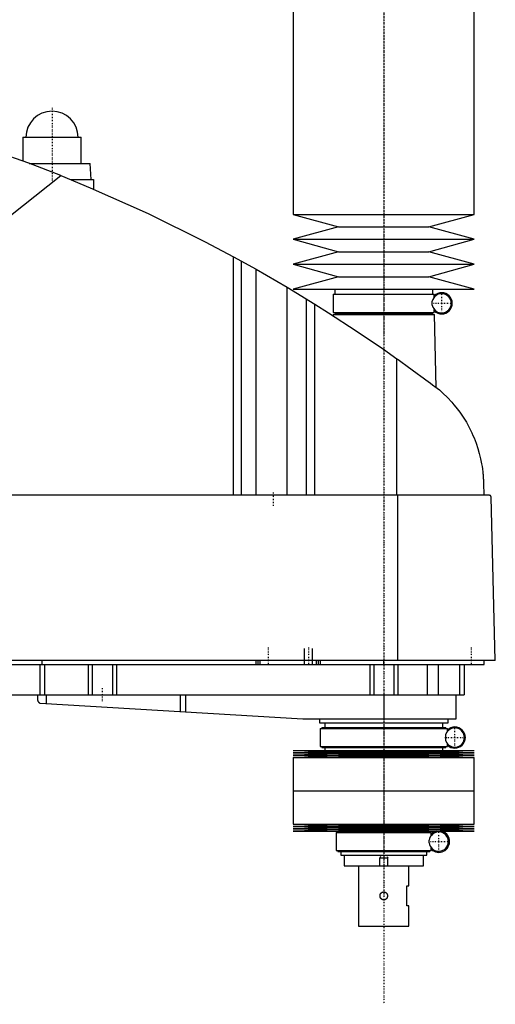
# Model space of a CAD drawing. Extents: x -186 to 906, y -136 to 719.
# Tile 3 of 4: x 669 to 906, y -136 to 353. Entities that reach past the tile are written whole.
import ezdxf

# ---------------------------------------------------------------- set-up
doc = ezdxf.new("R2010")
doc.units = 0
doc.linetypes.add('CENTER', pattern=[1.5, 0.45, -0.5, 0.05, -0.5])
for name, color, linetype in [('AM_0', 7, 'CONTINUOUS'), ('AM_10', 7, 'CONTINUOUS'), ('AM_7', 7, 'CENTER')]:
    doc.layers.add(name, color=color, linetype=linetype)

msp = doc.modelspace()

# ---------------------------------------------------------------- linework, layer by layer
at = {"layer": 'AM_0', "color": 7, "linetype": 'CONTINUOUS'}
for p, q in [((805, 435.75), (805, 256.2)), ((895, 256.2), (895, 435.75)), ((670.5, 294.5), (670.5, 282.67)), ((670.5, 294.5), (699.5, 294.5)), ((699.5, 281.5), (699.5, 294.5)), ((673.65, 281.5), (704, 281.5)), ((704.5, 273.5), (704, 281.5)), ((545.22, 161.75), (689.33, 275.44)), ((694.16, 273.5), (705.65, 273.5)), ((705.65, 273.5), (705.65, 268.73)), ((805, 256.2), (827.5, 250)), ((805, 256.2), (895, 256.2)), ((872.5, 250), (895, 256.2)), ((827.5, 250), (805, 243.8)), ((827.5, 250), (872.5, 250)), ((895, 243.8), (872.5, 250)), ((805, 243.8), (827.5, 237.6)), ((805, 243.8), (895, 243.8)), ((872.5, 237.6), (895, 243.8)), ((775.22, 116.6), (775.22, 235.17)), ((775.22, 235.17), (786.56, 228.89)), ((827.5, 237.6), (805, 231.4)), ((827.5, 237.6), (872.5, 237.6)), ((895, 231.4), (872.5, 237.6)), ((779.22, 116.6), (779.22, 232.98)), ((805, 231.4), (827.5, 225.2)), ((805, 231.4), (895, 231.4)), ((872.5, 225.2), (895, 231.4)), ((786.56, 116.6), (786.56, 228.89)), ((786.56, 228.89), (801.96, 219.97)), ((827.5, 225.2), (805, 219)), ((827.5, 225.2), (872.5, 225.2)), ((895, 219), (872.5, 225.2)), ((801.96, 116.6), (801.96, 219.97)), ((801.96, 219.97), (815.65, 211.64)), ((805, 219), (895, 219)), ((824.85, 216.5), (824.85, 207.5)), ((824.85, 216.5), (875.15, 216.5)), ((825.65, 219), (825.65, 216.5)), ((874.35, 216.5), (874.35, 219)), ((875.15, 215.06), (875.15, 216.5)), ((811.52, 116.6), (811.52, 214.2)), ((815.65, 116.6), (815.65, 211.64)), ((874.16, 211), (874.16, 213)), ((824.83, 206.5), (824.81, 205.86)), ((824.83, 206.5), (875.17, 206.5)), ((824.85, 207.5), (875.15, 207.5)), ((825.65, 207.5), (825.65, 207)), ((825.65, 207), (874.35, 207)), ((825.83, 207), (825.83, 206.5)), ((874.17, 206.5), (874.17, 207)), ((874.35, 207), (874.35, 207.5)), ((875.15, 207.5), (875.15, 208.94)), ((876.04, 170.15), (875.17, 206.5)), ((856.53, 116.6), (856.53, 184.45)), ((899.63, 122.62), (899.77, 116.6)), ((902.45, 116.6), (332.05, 116.6)), ((857.01, 34.5), (857.01, 116.6)), ((905.5, 34.5), (903.45, 115.63)), ((905.5, 34.5), (328.96, 34.5)), ((680, 32.5), (680, 34.5)), ((786.5, 32.5), (786.5, 34.5)), ((787.5, 32.5), (787.5, 34.5)), ((788.5, 32.5), (788.5, 34.5)), ((816.5, 32.5), (816.5, 34.5)), ((817.5, 32.5), (817.5, 34.5)), ((818.5, 32.5), (818.5, 34.5)), ((850, 32.5), (850, 34.5)), ((900, 32.5), (900, 34.5)), ((360, 32.5), (900, 32.5)), ((678.85, 32.5), (678.85, 17.5)), ((681.18, 32.5), (681.18, 17.5)), ((703, 32.5), (703, 17.5)), ((705, 32.5), (705, 17.5)), ((715, 32.5), (715, 17.5)), ((717, 32.5), (717, 17.5)), ((843, 32.5), (843, 17.5)), ((845, 32.5), (845, 17.5)), ((855, 32.5), (855, 17.5)), ((857, 32.5), (857, 17.5)), ((871.56, 32.5), (871.56, 17.5)), ((877.09, 32.5), (877.09, 17.5)), ((887.69, 32.5), (887.69, 17.5)), ((890, 32.5), (890, 17.5)), ((582, 17.5), (890, 17.5)), ((677.8, 17.5), (677.8, 14.74)), ((682.14, 17.5), (682.14, 13.1)), ((748.68, 17.5), (748.68, 9.14)), ((751.33, 17.5), (751.33, 8.99)), ((850, 17.5), (850, 5.5)), ((886, 5.5), (886, 17.5)), ((679.14, 13.27), (809.7, 5.52)), ((810.3, 5.5), (886, 5.5)), ((818, 5.5), (818, 3.5)), ((882, 3.5), (882, 5.5)), ((818, 3.5), (882, 3.5)), ((818.35, 0.7), (818.35, -8.3)), ((818.35, 0.7), (881.65, 0.7)), ((819.15, 1.2), (819.15, 0.7)), ((819.15, 1.2), (880.85, 1.2)), ((820.65, 3.5), (820.65, 1.2)), ((879.35, 1.2), (879.35, 3.5)), ((880.85, 0.7), (880.85, 1.2)), ((881.65, -0.74), (881.65, 0.7)), ((880.87, -5.51), (880.87, -2.09)), ((818.35, -8.3), (881.65, -8.3)), ((819.15, -8.3), (819.15, -8.8)), ((819.15, -8.8), (880.85, -8.8)), ((820.65, -8.8), (820.65, -10.25)), ((879.35, -10.25), (879.35, -8.8)), ((880.85, -8.8), (880.85, -8.3)), ((881.65, -8.3), (881.65, -6.86)), ((805, -10.25), (827.5, -10.82)), ((805, -10.25), (895, -10.25)), ((827.5, -10.82), (805, -11.39)), ((805, -11.39), (827.5, -11.96)), ((805, -11.39), (895, -11.39)), ((827.5, -11.96), (805, -12.53)), ((805, -12.53), (827.5, -13.1)), ((805, -12.53), (895, -12.53)), ((827.5, -13.1), (805, -13.67)), ((805, -13.67), (805, -30.25)), ((805, -13.67), (895, -13.67)), ((827.5, -10.82), (872.5, -10.82)), ((827.5, -11.96), (872.5, -11.96)), ((827.5, -13.1), (872.5, -13.1)), ((872.5, -10.82), (895, -10.25)), ((895, -11.39), (872.5, -10.82)), ((872.5, -11.96), (895, -11.39)), ((895, -12.53), (872.5, -11.96)), ((872.5, -13.1), (895, -12.53)), ((895, -13.67), (872.5, -13.1)), ((895, -30.25), (895, -13.67)), ((805, -30.25), (895, -30.25)), ((805, -30.25), (805, -46.83)), ((805, -30.25), (895, -30.25)), ((895, -46.83), (895, -30.25)), ((805, -46.83), (827.5, -47.4)), ((805, -46.83), (895, -46.83)), ((827.5, -47.4), (805, -47.97)), ((805, -47.97), (827.5, -48.54)), ((805, -47.97), (895, -47.97)), ((827.5, -48.54), (805, -49.11)), ((827.5, -47.4), (872.5, -47.4)), ((827.5, -48.54), (872.5, -48.54)), ((872.5, -47.4), (895, -46.83)), ((895, -47.97), (872.5, -47.4)), ((872.5, -48.54), (895, -47.97)), ((895, -49.11), (872.5, -48.54)), ((805, -49.11), (827.5, -49.68)), ((805, -49.11), (895, -49.11)), ((827.5, -49.68), (805, -50.25)), ((805, -50.25), (895, -50.25)), ((826.35, -51), (826.35, -60)), ((826.35, -51), (873.65, -51)), ((827.15, -50.5), (827.15, -51)), ((827.15, -50.5), (872.85, -50.5)), ((827.5, -49.68), (872.5, -49.68)), ((828.65, -50.25), (828.65, -50.5)), ((871.35, -50.5), (871.35, -50.25)), ((872.5, -49.68), (895, -49.11)), ((895, -50.25), (872.5, -49.68)), ((872.85, -51), (872.85, -50.5)), ((873.65, -52.44), (873.65, -51)), ((872.59, -56.12), (872.59, -54.88)), ((873.65, -60), (873.65, -58.56)), ((826.35, -60), (873.65, -60)), ((827.15, -60), (827.15, -60.5)), ((827.15, -60.5), (872.85, -60.5)), ((828.65, -60.5), (828.65, -62.2)), ((828.65, -62.2), (871.35, -62.2)), ((830.25, -62.2), (830.25, -67.5)), ((869.75, -67.5), (869.75, -62.2)), ((871.35, -62.2), (871.35, -60.5)), ((872.85, -60.5), (872.85, -60)), ((830.25, -67.5), (869.75, -67.5)), ((837.5, -67.5), (837.5, -97.5)), ((862.5, -77.5), (862.5, -67.5)), ((861.5, -77.5), (862.5, -77.5)), ((861.5, -87.5), (861.5, -77.5)), ((862.5, -87.5), (861.5, -87.5)), ((862.5, -97.5), (862.5, -87.5)), ((837.5, -97.5), (862.5, -97.5))]:
    msp.add_line(p, q, dxfattribs=at)
for points in [[(689.33, 275.44, 0), (673.4, 281.59, 0), (641.19, 292.86, 0), (608.52, 302.74, 0), (592.03, 307.16, 0)], [(689.33, 275.44, 0), (703.96, 269.45, 0), (732.87, 256.58, 0), (761.24, 242.59, 0), (775.22, 235.17, 0)], [(815.65, 211.64, 0), (822.58, 207.29, 0), (836.3, 198.36, 0), (849.84, 189.16, 0), (856.53, 184.45, 0)], [(856.53, 184.45, 0), (857.18, 184, 0), (858.46, 183.08, 0), (859.75, 182.16, 0), (860.38, 181.7, 0), (861.02, 181.24, 0), (862.29, 180.33, 0), (863.54, 179.42, 0), (864.79, 178.51, 0), (866.03, 177.6, 0), (867.25, 176.7, 0), (867.86, 176.26, 0), (868.47, 175.81, 0), (869.67, 174.92, 0), (870.86, 174.04, 0), (872.03, 173.16, 0), (873.19, 172.3, 0), (874.33, 171.44, 0), (874.89, 171.01, 0), (875.45, 170.59, 0), (876.56, 169.75, 0), (877.65, 168.93, 0), (878.19, 168.52, 0)], [(878.19, 168.52, 0), (879.41, 167.42, 0), (881.74, 165.15, 0), (883.91, 162.81, 0), (884.94, 161.61, 0), (885.93, 160.4, 0), (887.8, 157.92, 0), (889.52, 155.41, 0), (891.09, 152.85, 0), (892.52, 150.27, 0), (893.8, 147.67, 0), (894.38, 146.37, 0), (894.93, 145.07, 0), (895.93, 142.48, 0), (896.8, 139.89, 0), (897.54, 137.32, 0), (898.16, 134.76, 0), (898.67, 132.21, 0), (898.88, 130.94, 0), (899.07, 129.67, 0), (899.26, 128.15, 0), (899.31, 127.72, 0), (899.35, 127.27, 0), (899.37, 127.05, 0), (899.39, 126.83, 0), (899.43, 126.37, 0), (899.47, 125.91, 0), (899.5, 125.44, 0), (899.53, 124.96, 0), (899.56, 124.47, 0), (899.58, 124.22, 0), (899.59, 123.97, 0), (899.61, 123.44, 0), (899.63, 122.9, 0), (899.63, 122.62, 0)], [(903.45, 115.63, 0), (903.45, 115.63, 0), (903.45, 115.63, 0), (903.45, 115.64, 0), (903.45, 115.64, 0), (903.45, 115.64, 0), (903.45, 115.65, 0), (903.45, 115.65, 0), (903.45, 115.66, 0), (903.45, 115.67, 0), (903.45, 115.67, 0), (903.45, 115.67, 0), (903.45, 115.68, 0), (903.45, 115.68, 0), (903.45, 115.69, 0), (903.45, 115.69, 0), (903.45, 115.7, 0), (903.44, 115.7, 0), (903.44, 115.71, 0), (903.44, 115.71, 0), (903.44, 115.71, 0), (903.44, 115.72, 0), (903.44, 115.72, 0), (903.44, 115.72, 0), (903.44, 115.73, 0), (903.44, 115.73, 0), (903.44, 115.74, 0), (903.44, 115.74, 0), (903.44, 115.74, 0), (903.44, 115.75, 0), (903.44, 115.75, 0), (903.44, 115.76, 0), (903.44, 115.76, 0), (903.44, 115.77, 0), (903.44, 115.77, 0), (903.43, 115.77, 0), (903.43, 115.78, 0), (903.43, 115.79, 0), (903.43, 115.82, 0), (903.42, 115.84, 0), (903.41, 115.87, 0), (903.41, 115.88, 0), (903.41, 115.89, 0), (903.4, 115.91, 0), (903.39, 115.93, 0), (903.39, 115.95, 0), (903.38, 115.97, 0), (903.37, 115.99, 0), (903.37, 116, 0), (903.36, 116.01, 0), (903.35, 116.03, 0), (903.35, 116.04, 0), (903.34, 116.05, 0), (903.34, 116.06, 0), (903.33, 116.08, 0), (903.32, 116.09, 0), (903.32, 116.1, 0), (903.31, 116.11, 0), (903.3, 116.12, 0), (903.3, 116.13, 0), (903.27, 116.18, 0), (903.21, 116.24, 0), (903.16, 116.3, 0), (903.1, 116.36, 0), (903.05, 116.4, 0), (903.02, 116.42, 0), (902.99, 116.44, 0), (902.93, 116.48, 0), (902.86, 116.51, 0), (902.8, 116.54, 0), (902.74, 116.56, 0), (902.67, 116.57, 0), (902.64, 116.58, 0), (902.61, 116.59, 0), (902.54, 116.6, 0), (902.48, 116.6, 0), (902.45, 116.6, 0)], [(677.8, 14.74, 0), (677.8, 14.74, 0), (677.8, 14.73, 0), (677.8, 14.73, 0), (677.8, 14.73, 0), (677.8, 14.73, 0), (677.8, 14.72, 0), (677.8, 14.72, 0), (677.81, 14.71, 0), (677.81, 14.7, 0), (677.81, 14.69, 0), (677.81, 14.69, 0), (677.81, 14.68, 0), (677.82, 14.67, 0), (677.82, 14.66, 0), (677.82, 14.65, 0), (677.83, 14.64, 0), (677.83, 14.62, 0), (677.83, 14.62, 0), (677.83, 14.61, 0), (677.84, 14.6, 0), (677.84, 14.58, 0), (677.84, 14.58, 0), (677.86, 14.53, 0), (677.89, 14.44, 0), (677.93, 14.34, 0), (677.98, 14.24, 0), (678.04, 14.14, 0), (678.11, 14.04, 0), (678.14, 13.99, 0), (678.18, 13.94, 0), (678.26, 13.84, 0), (678.35, 13.75, 0), (678.45, 13.66, 0), (678.56, 13.57, 0), (678.67, 13.49, 0), (678.73, 13.46, 0), (678.8, 13.42, 0), (678.93, 13.36, 0), (679.07, 13.3, 0), (679.14, 13.27, 0)], [(850, -84.5, 0), (849.97, -84.5, 0), (849.92, -84.5, 0), (849.86, -84.49, 0), (849.84, -84.49, 0), (849.81, -84.49, 0), (849.75, -84.48, 0), (849.7, -84.47, 0), (849.64, -84.46, 0), (849.59, -84.45, 0), (849.53, -84.44, 0), (849.51, -84.43, 0), (849.48, -84.42, 0), (849.43, -84.4, 0), (849.37, -84.38, 0), (849.32, -84.36, 0), (849.27, -84.34, 0), (849.22, -84.31, 0), (849.19, -84.3, 0), (849.17, -84.29, 0), (849.12, -84.26, 0), (849.07, -84.23, 0), (849.04, -84.22, 0), (849.02, -84.2, 0), (848.97, -84.17, 0), (848.93, -84.13, 0), (848.91, -84.12, 0), (848.88, -84.1, 0), (848.84, -84.06, 0), (848.8, -84.03, 0), (848.76, -83.99, 0), (848.72, -83.95, 0), (848.68, -83.91, 0), (848.66, -83.89, 0), (848.65, -83.87, 0), (848.61, -83.83, 0), (848.58, -83.79, 0), (848.54, -83.74, 0), (848.51, -83.7, 0), (848.48, -83.65, 0), (848.46, -83.63, 0), (848.45, -83.6, 0), (848.42, -83.56, 0), (848.39, -83.51, 0), (848.37, -83.46, 0), (848.34, -83.4, 0), (848.32, -83.35, 0), (848.31, -83.33, 0), (848.29, -83.3, 0), (848.27, -83.25, 0), (848.25, -83.19, 0), (848.24, -83.14, 0), (848.22, -83.08, 0), (848.21, -83.03, 0), (848.2, -83, 0), (848.19, -82.97, 0), (848.18, -82.92, 0), (848.17, -82.86, 0), (848.16, -82.8, 0), (848.15, -82.75, 0), (848.15, -82.69, 0), (848.15, -82.66, 0), (848.14, -82.64, 0), (848.14, -82.58, 0), (848.14, -82.53, 0), (848.14, -82.5, 0), (848.14, -82.47, 0), (848.14, -82.42, 0), (848.14, -82.36, 0), (848.15, -82.34, 0), (848.15, -82.31, 0), (848.15, -82.25, 0), (848.16, -82.2, 0), (848.17, -82.14, 0), (848.18, -82.08, 0), (848.19, -82.03, 0), (848.2, -82, 0), (848.21, -81.97, 0), (848.22, -81.92, 0), (848.24, -81.86, 0), (848.25, -81.81, 0), (848.27, -81.75, 0), (848.29, -81.7, 0), (848.31, -81.67, 0), (848.32, -81.65, 0), (848.34, -81.6, 0), (848.37, -81.54, 0), (848.39, -81.49, 0), (848.42, -81.44, 0), (848.45, -81.4, 0), (848.46, -81.37, 0), (848.48, -81.35, 0), (848.51, -81.3, 0), (848.54, -81.26, 0), (848.58, -81.21, 0), (848.61, -81.17, 0), (848.65, -81.13, 0), (848.66, -81.11, 0), (848.68, -81.09, 0), (848.72, -81.05, 0), (848.76, -81.01, 0), (848.8, -80.97, 0), (848.84, -80.94, 0), (848.88, -80.9, 0), (848.91, -80.88, 0), (848.93, -80.87, 0), (848.97, -80.83, 0), (849.02, -80.8, 0), (849.04, -80.78, 0), (849.07, -80.77, 0), (849.12, -80.74, 0), (849.17, -80.71, 0), (849.19, -80.7, 0), (849.22, -80.69, 0), (849.27, -80.66, 0), (849.32, -80.64, 0), (849.37, -80.62, 0), (849.43, -80.6, 0), (849.48, -80.58, 0), (849.51, -80.57, 0), (849.53, -80.56, 0), (849.59, -80.55, 0), (849.64, -80.54, 0), (849.7, -80.53, 0), (849.75, -80.52, 0), (849.81, -80.51, 0), (849.84, -80.51, 0), (849.86, -80.51, 0), (849.92, -80.5, 0), (849.97, -80.5, 0), (850, -80.5, 0)], [(850, -80.5, 0), (850.03, -80.5, 0), (850.08, -80.5, 0), (850.14, -80.51, 0), (850.16, -80.51, 0), (850.19, -80.51, 0), (850.25, -80.52, 0), (850.3, -80.53, 0), (850.36, -80.54, 0), (850.41, -80.55, 0), (850.47, -80.56, 0), (850.49, -80.57, 0), (850.52, -80.58, 0), (850.57, -80.6, 0), (850.63, -80.62, 0), (850.68, -80.64, 0), (850.73, -80.66, 0), (850.78, -80.69, 0), (850.81, -80.7, 0), (850.83, -80.71, 0), (850.88, -80.74, 0), (850.93, -80.77, 0), (850.96, -80.78, 0), (850.98, -80.8, 0), (851.03, -80.83, 0), (851.07, -80.87, 0), (851.09, -80.88, 0), (851.12, -80.9, 0), (851.16, -80.94, 0), (851.2, -80.97, 0), (851.24, -81.01, 0), (851.28, -81.05, 0), (851.32, -81.09, 0), (851.34, -81.11, 0), (851.35, -81.13, 0), (851.39, -81.17, 0), (851.42, -81.21, 0), (851.46, -81.26, 0), (851.49, -81.3, 0), (851.52, -81.35, 0), (851.54, -81.37, 0), (851.55, -81.4, 0), (851.58, -81.44, 0), (851.61, -81.49, 0), (851.63, -81.54, 0), (851.66, -81.6, 0), (851.68, -81.65, 0), (851.69, -81.67, 0), (851.71, -81.7, 0), (851.73, -81.75, 0), (851.75, -81.81, 0), (851.76, -81.86, 0), (851.78, -81.92, 0), (851.79, -81.97, 0), (851.8, -82, 0), (851.81, -82.03, 0), (851.82, -82.09, 0), (851.83, -82.14, 0), (851.84, -82.2, 0), (851.85, -82.25, 0), (851.85, -82.31, 0), (851.85, -82.34, 0), (851.86, -82.36, 0), (851.86, -82.42, 0), (851.86, -82.47, 0), (851.86, -82.5, 0), (851.86, -82.53, 0), (851.86, -82.58, 0), (851.86, -82.64, 0), (851.85, -82.66, 0), (851.85, -82.69, 0), (851.85, -82.75, 0), (851.84, -82.8, 0), (851.83, -82.86, 0), (851.82, -82.92, 0), (851.81, -82.97, 0), (851.8, -83, 0), (851.79, -83.03, 0), (851.78, -83.08, 0), (851.76, -83.14, 0), (851.75, -83.19, 0), (851.73, -83.25, 0), (851.7, -83.3, 0), (851.69, -83.33, 0), (851.68, -83.35, 0), (851.66, -83.41, 0), (851.63, -83.46, 0), (851.61, -83.51, 0), (851.58, -83.56, 0), (851.55, -83.61, 0), (851.53, -83.63, 0), (851.52, -83.65, 0), (851.49, -83.7, 0), (851.46, -83.74, 0), (851.42, -83.79, 0), (851.39, -83.83, 0), (851.35, -83.87, 0), (851.34, -83.89, 0), (851.32, -83.91, 0), (851.28, -83.95, 0), (851.24, -83.99, 0), (851.2, -84.03, 0), (851.16, -84.06, 0), (851.11, -84.1, 0), (851.09, -84.12, 0), (851.07, -84.13, 0), (851.02, -84.17, 0), (850.98, -84.2, 0), (850.95, -84.22, 0), (850.93, -84.23, 0), (850.88, -84.26, 0), (850.83, -84.29, 0), (850.81, -84.3, 0), (850.78, -84.31, 0), (850.73, -84.34, 0), (850.68, -84.36, 0), (850.63, -84.38, 0), (850.57, -84.4, 0), (850.52, -84.42, 0), (850.49, -84.43, 0), (850.46, -84.44, 0), (850.41, -84.45, 0), (850.36, -84.46, 0), (850.3, -84.47, 0), (850.25, -84.48, 0), (850.19, -84.49, 0), (850.16, -84.49, 0), (850.14, -84.49, 0), (850.08, -84.5, 0), (850.03, -84.5, 0), (850, -84.5, 0)]]:
    msp.add_polyline3d(points, dxfattribs=at)
for centre, radius, start, end in [((685, 294.5), 13, 0, 180), ((878.85, 212), 4.8, 192.0755, 167.9245), ((878.85, 212), 5.25, 225.1897, 134.8103), ((810.3, 15.5), 10, 266.6, 270), ((885.35, -3.8), 4.8, 200.9129, 159.0871), ((885.35, -3.8), 5.25, 225.1897, 134.8103), ((877.35, -55.5), 4.8, 187.4315, 172.5685), ((877.35, -55.5), 5.37, 102.3808, 133.5014), ((877.35, -55.5), 5.38, 226.4986, 77.6192)]:
    msp.add_arc(centre, radius, start, end, dxfattribs=at)
at = {"layer": 'AM_10', "color": 7, "linetype": 'CONTINUOUS'}
for p, q in [((810.5, 32.5), (810.5, 40.5)), ((814.5, 32.5), (814.5, 40.5)), ((848.38, -62.84), (848, -63.5)), ((848, -67.5), (848, -63.5)), ((848, -63.5), (852, -63.5)), ((851.62, -62.84), (852, -63.5)), ((852, -67.5), (852, -63.5))]:
    msp.add_line(p, q, dxfattribs=at)
at = {"layer": 'AM_7', "color": 4, "linetype": 'CENTER'}
for p, q in [((850, 718.88), (850, -136.38)), ((850, 447.19), (850, 195.56)), ((685, 309.2), (685, 271.8)), ((671.35, 294.5), (698.65, 294.5)), ((850, 247.5), (850, -82.5)), ((878.85, 206.96), (878.85, 217.04)), ((873.81, 212), (883.89, 212)), ((795, 117.9), (795, 111.3)), ((792.5, 40.9), (792.5, 32.1)), ((812.5, 40.9), (812.5, 32.1)), ((893.5, 40.9), (893.5, 32.1)), ((710, 20.8), (710, 14.2)), ((850, 5.19), (850, -31.94)), ((885.35, -8.84), (885.35, 1.24)), ((880.31, -3.8), (890.39, -3.8)), ((850, -28.65), (850, -63.8)), ((877.35, -60.54), (877.35, -50.46)), ((872.31, -55.5), (882.39, -55.5))]:
    msp.add_line(p, q, dxfattribs=at)

doc.saveas('drawing.dxf')
